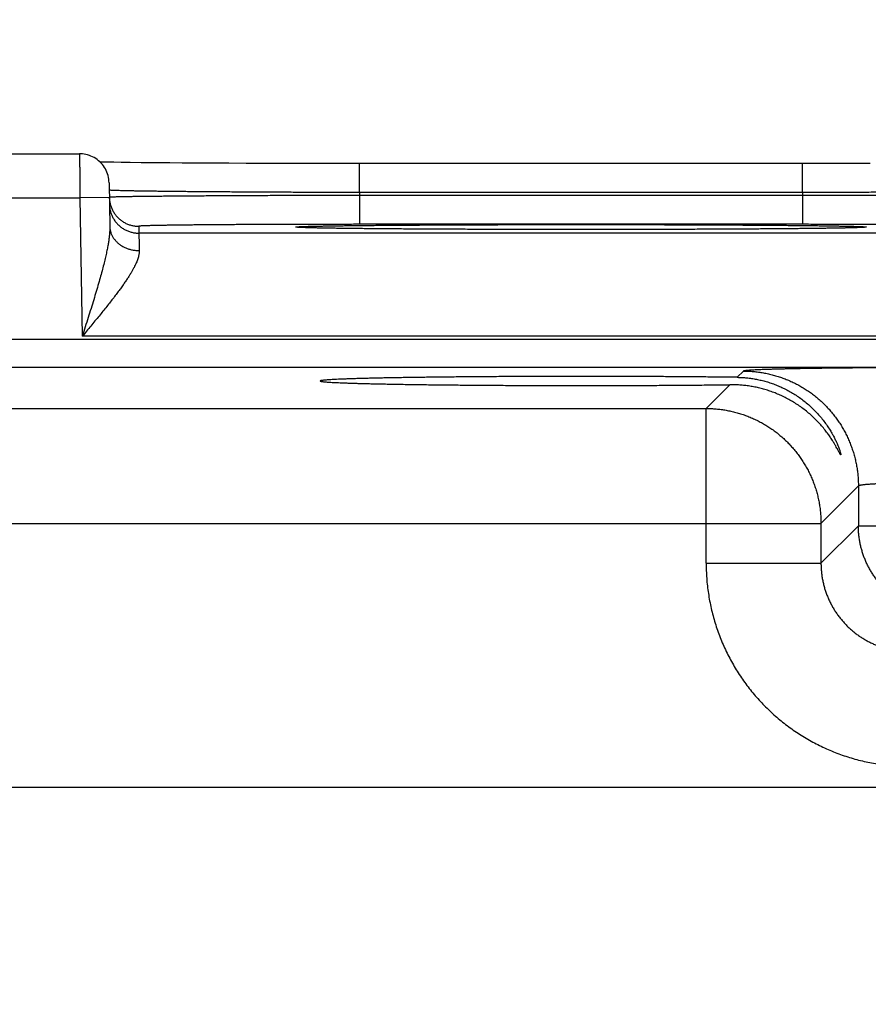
# Model space of a CAD drawing. Header units: inches. Extents: x 0 to 34, y 0 to 22.
# Tile 102 of 111: x 22.565 to 23.141, y 17.581 to 18.249. Entities that reach past the tile are written whole.
import ezdxf

# ---------------------------------------------------------------- set-up
doc = ezdxf.new("R2010")
doc.units = ezdxf.units.IN
doc.header["$LTSCALE"] = 1.87
doc.header["$MEASUREMENT"] = 0
doc.layers.get('0').update_dxf_attribs({"linetype": 'CONTINUOUS'})
doc.layers.add('DIMENSIONS', color=7, linetype='CONTINUOUS')
doc.styles.get("Standard").update_dxf_attribs({"font": 'txt', "width": 0.8})
doc.dimstyles.new('DIMSTYLE_1', dxfattribs={"dimtxt": 0.125, "dimasz": 0.18, "dimexe": 0.18, "dimexo": 0.0625, "dimgap": 0.09, "dimtad": 0, "dimtih": 1, "dimtoh": 1, "dimdec": 3, "dimzin": 4, "dimdsep": 46, "dimtxsty": 'STANDARD', "dimblk": '_FILLED', "dimblk1": '_FILLED', "dimblk2": '_FILLED', "dimcen": 0.09, "dimadec": 0, "dimazin": 0, "dimtp": 0.01, "dimtm": 0.01, "dimtfac": 1, "dimtdec": 3, "dimtofl": 0, "dimtmove": 0, "dimatfit": 3, "dimldrblk": '_FILLED', "dimfxl": 1, "dimtolj": 1, "dimtzin": 4, "dimarcsym": 0})

# ---------------------------------------------------------------- blocks, each defined once
blk = doc.blocks.new('_FILLED')
at = {"color": 0, "linetype": 'BYBLOCK'}
blk.add_solid([(0, 0), (-1, 0.1736), (-1, -0.1736)], dxfattribs=at)
blk = doc.blocks.new('*D6')
at = {"layer": 'DIMENSIONS', "color": 2, "linetype": 'CONTINUOUS'}
for p, q in [((21.10034, 16.91231), (21.10034, 19.78294)), ((23.85034, 16.91231), (23.85034, 19.78294)), ((21.10034, 19.65794), (21.82879, 19.65794)), ((23.85034, 19.65794), (23.27879, 19.65794))]:
    blk.add_line(p, q, dxfattribs=at)
at = {"layer": 'DIMENSIONS', "color": 2, "linetype": 'CONTINUOUS', "xscale": 0.18, "yscale": 0.18, "zscale": 0.18, "rotation": 180}
blk.add_blockref('_FILLED', (21.10034, 19.65794), dxfattribs=at)
at = {"layer": 'DIMENSIONS', "color": 2, "linetype": 'CONTINUOUS', "xscale": 0.18, "yscale": 0.18, "zscale": 0.18}
blk.add_blockref('_FILLED', (23.85034, 19.65794), dxfattribs=at)
at = {"layer": 'DIMENSIONS', "color": 2, "linetype": 'CONTINUOUS', "width": 0.8}
for s, p in [('[', (22.51629, 19.59544)), (']', (23.11629, 19.59544)), ('2.750', (21.89129, 19.59544)), ('69.85', (22.61629, 19.59544))]:
    blk.add_text(s, height=0.125, dxfattribs=at).set_placement(p)

msp = doc.modelspace()

# ---------------------------------------------------------------- linework, layer by layer
at = {"color": 7, "linetype": 'CONTINUOUS'}
for p, q in [((22.35683, 18.15794), (22.60585, 18.15794)), ((22.62157, 18.15227), (22.61977, 18.15231)), ((22.62503, 18.1522), (22.62157, 18.15227)), ((22.62916, 18.15213), (22.62503, 18.1522)), ((22.6341, 18.15206), (22.62916, 18.15213)), ((22.64013, 18.15198), (22.6341, 18.15206)), ((22.64756, 18.15189), (22.64013, 18.15198)), ((22.65657, 18.1518), (22.64756, 18.15189)), ((22.66721, 18.1517), (22.65657, 18.1518)), ((22.67542, 18.15164), (22.66721, 18.1517)), ((22.68488, 18.15158), (22.67542, 18.15164)), ((22.69564, 18.15152), (22.68488, 18.15158)), ((22.70715, 18.15146), (22.69564, 18.15152)), ((22.71904, 18.15141), (22.70715, 18.15146)), ((22.73132, 18.15136), (22.71904, 18.15141)), ((22.74391, 18.15133), (22.73132, 18.15136)), ((22.75674, 18.1513), (22.74391, 18.15133)), ((22.76978, 18.15128), (22.75674, 18.1513)), ((22.78295, 18.15127), (22.76978, 18.15128)), ((22.79594, 18.15127), (22.78295, 18.15127)), ((22.79594, 18.13161), (22.79594, 18.15127)), ((23.10316, 18.15127), (22.79594, 18.15127)), ((23.09674, 18.13161), (23.09674, 18.15127)), ((23.11646, 18.15127), (23.10316, 18.15127)), ((23.1296, 18.15129), (23.11646, 18.15127)), ((23.1426, 18.15131), (23.1296, 18.15129)), ((22.62585, 18.13829), (22.62637, 18.10854)), ((22.79594, 18.13161), (22.79598, 18.12969)), ((23.09674, 18.13161), (22.79594, 18.13161)), ((23.09674, 18.13161), (23.09671, 18.12969)), ((22.35665, 18.12794), (22.60603, 18.12794)), ((22.62603, 18.12829), (22.60603, 18.12794)), ((22.60603, 18.12794), (22.60767, 18.03405)), ((22.79598, 18.12969), (22.79598, 18.11004)), ((23.09671, 18.12969), (22.79598, 18.12969)), ((23.09671, 18.12969), (23.09671, 18.11004)), ((22.64602, 18.10873), (22.6461, 18.10405)), ((22.7549, 18.10797), (22.75487, 18.10797)), ((22.75534, 18.10793), (22.75514, 18.10795)), ((22.75562, 18.10792), (22.75534, 18.10793)), ((22.75596, 18.1079), (22.75562, 18.10792)), ((22.75637, 18.10788), (22.75596, 18.1079)), ((22.75715, 18.10784), (22.75637, 18.10788)), ((22.75811, 18.1078), (22.75715, 18.10784)), ((22.75972, 18.10775), (22.75811, 18.1078)), ((22.7618, 18.10768), (22.75972, 18.10775)), ((22.76445, 18.10761), (22.7618, 18.10768)), ((22.76774, 18.10754), (22.76445, 18.10761)), ((22.77178, 18.10746), (22.76774, 18.10754)), ((22.77681, 18.10738), (22.77178, 18.10746)), ((22.78143, 18.10731), (22.77681, 18.10738)), ((22.78695, 18.10723), (22.78143, 18.10731)), ((22.79353, 18.10715), (22.78695, 18.10723)), ((22.80145, 18.10707), (22.79353, 18.10715)), ((23.09671, 18.11004), (22.79598, 18.11004)), ((22.81123, 18.10698), (22.80145, 18.10707)), ((22.81912, 18.10692), (22.81123, 18.10698)), ((22.8283, 18.10685), (22.81912, 18.10692)), ((22.83891, 18.10678), (22.8283, 18.10685)), ((22.85037, 18.10672), (22.83891, 18.10678)), ((22.86222, 18.10667), (22.85037, 18.10672)), ((22.8745, 18.10662), (22.86222, 18.10667)), ((22.88713, 18.10658), (22.8745, 18.10662)), ((22.90004, 18.10655), (22.88713, 18.10658)), ((22.91317, 18.10653), (22.90004, 18.10655)), ((22.92647, 18.10651), (22.91317, 18.10653)), ((22.93987, 18.1065), (22.92647, 18.10651)), ((22.95289, 18.1065), (22.93987, 18.1065)), ((22.96638, 18.10651), (22.95289, 18.1065)), ((22.97976, 18.10653), (22.96638, 18.10651)), ((22.99298, 18.10655), (22.97976, 18.10653)), ((23.00598, 18.10658), (22.99298, 18.10655)), ((23.01868, 18.10662), (23.00598, 18.10658)), ((23.03104, 18.10667), (23.01868, 18.10662)), ((23.04298, 18.10673), (23.03104, 18.10667)), ((23.05369, 18.10678), (23.04298, 18.10673)), ((23.06297, 18.10684), (23.05369, 18.10678)), ((23.07439, 18.10692), (23.06297, 18.10684)), ((23.08359, 18.107), (23.07439, 18.10692)), ((23.09135, 18.10707), (23.08359, 18.107)), ((23.09809, 18.10714), (23.09135, 18.10707)), ((23.10583, 18.10723), (23.09809, 18.10714)), ((23.11239, 18.10732), (23.10583, 18.10723)), ((23.11785, 18.10741), (23.11239, 18.10732)), ((23.12231, 18.10749), (23.11785, 18.10741)), ((23.1259, 18.10756), (23.12231, 18.10749)), ((23.12743, 18.1076), (23.1259, 18.10756)), ((23.13, 18.10766), (23.12743, 18.1076)), ((23.1324, 18.10773), (23.13, 18.10766)), ((23.13419, 18.10779), (23.1324, 18.10773)), ((23.13533, 18.10783), (23.13419, 18.10779)), ((23.13605, 18.10786), (23.13533, 18.10783)), ((23.13664, 18.10789), (23.13605, 18.10786)), ((23.13697, 18.10791), (23.13664, 18.10789)), ((23.13725, 18.10793), (23.13697, 18.10791)), ((23.13747, 18.10794), (23.13725, 18.10793)), ((23.13764, 18.10795), (23.13747, 18.10794)), ((23.13775, 18.10796), (23.13764, 18.10795)), ((23.24658, 18.10405), (22.6461, 18.10405)), ((24.32503, 18.03188), (20.65466, 18.03188)), ((23.28501, 18.03405), (22.60767, 18.03405)), ((24.32503, 18.01288), (20.65466, 18.01288)), ((23.05658, 18.01043), (23.05234, 18.00619)), ((23.04732, 18.00117), (23.03121, 17.98506)), ((22.43347, 17.98506), (23.03121, 17.98506)), ((23.03121, 17.88005), (23.03121, 17.98506)), ((23.13457, 17.93244), (23.1092, 17.90708)), ((23.13457, 17.93244), (23.13457, 17.90542)), ((22.35549, 17.90708), (23.1092, 17.90708)), ((23.1092, 17.90708), (23.1092, 17.88005)), ((23.13457, 17.90542), (23.1092, 17.88005)), ((23.13457, 17.90542), (23.26012, 17.90542)), ((23.03121, 17.88005), (23.1092, 17.88005)), ((24.17325, 17.72772), (20.78743, 17.72772))]:
    msp.add_line(p, q, dxfattribs=at)
for points in [[(22.62585, 18.13829), (22.62579, 18.13951), (22.62566, 18.14072), (22.62546, 18.14192), (22.62518, 18.1431), (22.62483, 18.14426), (22.62441, 18.14541), (22.62392, 18.14652), (22.62337, 18.1476), (22.62275, 18.14865), (22.62207, 18.14966), (22.62132, 18.15062), (22.62052, 18.15154), (22.61967, 18.1524), (22.61877, 18.15322), (22.61781, 18.15397), (22.61682, 18.15467), (22.61578, 18.15531), (22.61471, 18.15588), (22.6136, 18.15638), (22.61247, 18.15682), (22.61131, 18.15719), (22.61013, 18.15748), (22.60893, 18.15771), (22.60772, 18.15786), (22.60651, 18.15793), (22.60585, 18.15794)], [(22.75514, 18.10795), (22.75499, 18.10796), (22.75494, 18.10796), (22.7549, 18.10797)], [(23.13782, 18.10797), (23.13782, 18.10797), (23.13781, 18.10797), (23.13779, 18.10797), (23.13775, 18.10796)]]:
    msp.add_lwpolyline(points, dxfattribs=at)
for points, knots in [([(22.60585, 18.15794), (22.60585, 18.15794), (22.60585, 18.15784), (22.60585, 18.15779), (22.60586, 18.15754), (22.60586, 18.15727), (22.60586, 18.15688), (22.60586, 18.15641), (22.60587, 18.15586), (22.60587, 18.15523), (22.60587, 18.15451), (22.60588, 18.15372), (22.60588, 18.15285), (22.60589, 18.1519), (22.60589, 18.15089), (22.6059, 18.1498), (22.60591, 18.14865), (22.60592, 18.14744), (22.60592, 18.14617), (22.60593, 18.14485), (22.60594, 18.14348), (22.60595, 18.14206), (22.60595, 18.14059), (22.60596, 18.13909), (22.60597, 18.13756), (22.60598, 18.136), (22.60599, 18.13442), (22.606, 18.13282), (22.60601, 18.1312), (22.60602, 18.12957), (22.60603, 18.12849), (22.60603, 18.12794)], [0, 0, 0, 0, 0.000691, 0.004661, 0.011582, 0.021433, 0.034181, 0.049785, 0.068199, 0.08937, 0.113239, 0.139744, 0.168808, 0.200338, 0.234231, 0.270398, 0.308753, 0.349184, 0.391556, 0.435727, 0.481575, 0.528977, 0.577786, 0.627832, 0.678958, 0.731028, 0.783906, 0.837426, 0.891405, 0.945657, 1, 1, 1, 1]), ([(22.79594, 18.13161), (22.79392, 18.13162), (22.78987, 18.13163), (22.78382, 18.13164), (22.77777, 18.13166), (22.77175, 18.13168), (22.76576, 18.1317), (22.75981, 18.13172), (22.7539, 18.13174), (22.74805, 18.13177), (22.74226, 18.13179), (22.73654, 18.13182), (22.73089, 18.13185), (22.72533, 18.13188), (22.71986, 18.13191), (22.71449, 18.13194), (22.70922, 18.13198), (22.70406, 18.13201), (22.69902, 18.13205), (22.6941, 18.13208), (22.68931, 18.13212), (22.68466, 18.13216), (22.68015, 18.1322), (22.67579, 18.13224), (22.67158, 18.13229), (22.66753, 18.13233), (22.66364, 18.13237), (22.65992, 18.13242), (22.65637, 18.13246), (22.653, 18.13251), (22.64981, 18.13255), (22.64681, 18.1326), (22.644, 18.13265), (22.64138, 18.13269), (22.63896, 18.13274), (22.63674, 18.13279), (22.63472, 18.13284), (22.6329, 18.13289), (22.6313, 18.13293), (22.6299, 18.13298), (22.62872, 18.13303), (22.62774, 18.13308), (22.627, 18.13313), (22.62642, 18.13316), (22.62619, 18.13321), (22.62605, 18.13323)], [0, 0, 0, 0, 0.035719, 0.071398, 0.106986, 0.142438, 0.177708, 0.21275, 0.24752, 0.281976, 0.316073, 0.349763, 0.382999, 0.415742, 0.447957, 0.479602, 0.510632, 0.541005, 0.570687, 0.599644, 0.627837, 0.655229, 0.681783, 0.707467, 0.732251, 0.756105, 0.779002, 0.80091, 0.821799, 0.84164, 0.86041, 0.878088, 0.89465, 0.910071, 0.924333, 0.937419, 0.949313, 0.959999, 0.969461, 0.977687, 0.984668, 0.990395, 0.994861, 0.998063, 1, 1, 1, 1]), ([(23.26663, 18.13323), (23.26649, 18.13321), (23.26626, 18.13316), (23.26568, 18.13313), (23.26494, 18.13308), (23.26397, 18.13303), (23.26278, 18.13298), (23.26139, 18.13293), (23.25978, 18.13289), (23.25797, 18.13284), (23.25595, 18.13279), (23.25373, 18.13274), (23.2513, 18.13269), (23.24869, 18.13265), (23.24587, 18.1326), (23.24287, 18.13255), (23.23969, 18.13251), (23.23632, 18.13246), (23.23277, 18.13242), (23.22905, 18.13237), (23.22516, 18.13233), (23.22111, 18.13229), (23.2169, 18.13224), (23.21254, 18.1322), (23.20803, 18.13216), (23.20338, 18.13212), (23.19859, 18.13208), (23.19367, 18.13205), (23.18863, 18.13201), (23.18347, 18.13198), (23.1782, 18.13194), (23.17283, 18.13191), (23.16735, 18.13188), (23.16179, 18.13185), (23.15615, 18.13182), (23.15043, 18.13179), (23.14463, 18.13177), (23.13878, 18.13174), (23.13288, 18.13172), (23.12692, 18.1317), (23.12093, 18.13168), (23.11491, 18.13166), (23.10887, 18.13164), (23.10281, 18.13163), (23.09876, 18.13162), (23.09674, 18.13161)], [0, 0, 0, 0, 0.001937, 0.005138, 0.009604, 0.01533, 0.02231, 0.030535, 0.039996, 0.05068, 0.062573, 0.075657, 0.089916, 0.105334, 0.121893, 0.139568, 0.158335, 0.178171, 0.199055, 0.220959, 0.243852, 0.267704, 0.292486, 0.318168, 0.344721, 0.372113, 0.400309, 0.429269, 0.458954, 0.48933, 0.520363, 0.552011, 0.584228, 0.616975, 0.650214, 0.683907, 0.718007, 0.752465, 0.787238, 0.822282, 0.857554, 0.893007, 0.928597, 0.964278, 1, 1, 1, 1]), ([(22.62603, 18.12829), (22.62603, 18.12792), (22.62607, 18.12716), (22.6262, 18.126), (22.62639, 18.12482), (22.62666, 18.12365), (22.627, 18.12251), (22.62741, 18.12138), (22.62788, 18.12028), (22.62841, 18.11921), (22.62901, 18.11818), (22.62967, 18.11718), (22.63039, 18.11623), (22.63117, 18.11532), (22.63199, 18.11445), (22.63287, 18.11364), (22.6338, 18.11288), (22.63476, 18.11218), (22.63577, 18.11154), (22.63682, 18.11096), (22.63789, 18.11044), (22.639, 18.10999), (22.64013, 18.1096), (22.64128, 18.10929), (22.64245, 18.10904), (22.64364, 18.10886), (22.64483, 18.10875), (22.64562, 18.10873), (22.64602, 18.10873)], [0, 0, 0, 0, 0.035823, 0.074389, 0.112956, 0.151522, 0.190088, 0.228655, 0.267221, 0.305788, 0.344355, 0.382921, 0.421488, 0.460055, 0.498622, 0.537189, 0.575757, 0.614324, 0.652891, 0.691459, 0.730026, 0.768594, 0.807161, 0.845729, 0.884297, 0.922865, 0.961432, 1, 1, 1, 1]), ([(22.79598, 18.12969), (22.79395, 18.12968), (22.78991, 18.12967), (22.78385, 18.12966), (22.7778, 18.12965), (22.77179, 18.12963), (22.7658, 18.12961), (22.75985, 18.12959), (22.75395, 18.12957), (22.7481, 18.12955), (22.74231, 18.12953), (22.73659, 18.12951), (22.73094, 18.12948), (22.72538, 18.12946), (22.71991, 18.12943), (22.71454, 18.1294), (22.70927, 18.12938), (22.70412, 18.12935), (22.69908, 18.12932), (22.69416, 18.12929), (22.68937, 18.12926), (22.68472, 18.12923), (22.68021, 18.12919), (22.67585, 18.12916), (22.67164, 18.12913), (22.66759, 18.12909), (22.6637, 18.12906), (22.65999, 18.12902), (22.65644, 18.12899), (22.65307, 18.12895), (22.64988, 18.12892), (22.64688, 18.12888), (22.64407, 18.12885), (22.64145, 18.12881), (22.63903, 18.12877), (22.63681, 18.12874), (22.63479, 18.1287), (22.63298, 18.12867), (22.63137, 18.12863), (22.62998, 18.12859), (22.6288, 18.12856), (22.62782, 18.12853), (22.62708, 18.12848), (22.6265, 18.12847), (22.62628, 18.12841), (22.62613, 18.12841)], [0, 0, 0, 0, 0.035745, 0.071435, 0.107027, 0.142477, 0.177744, 0.212786, 0.247555, 0.282008, 0.316102, 0.349794, 0.383039, 0.415791, 0.448004, 0.479641, 0.510669, 0.541047, 0.570735, 0.599692, 0.627883, 0.655274, 0.681832, 0.707524, 0.732317, 0.756177, 0.779075, 0.80098, 0.821867, 0.841711, 0.860484, 0.878159, 0.894716, 0.910135, 0.924399, 0.937486, 0.949378, 0.960059, 0.969515, 0.977736, 0.984711, 0.99043, 0.994887, 0.998078, 1, 1, 1, 1]), ([(23.26655, 18.12841), (23.26641, 18.12841), (23.26618, 18.12847), (23.2656, 18.12848), (23.26486, 18.12853), (23.26389, 18.12856), (23.2627, 18.12859), (23.26131, 18.12863), (23.2597, 18.12867), (23.25789, 18.1287), (23.25587, 18.12874), (23.25365, 18.12877), (23.25123, 18.12881), (23.24861, 18.12885), (23.2458, 18.12888), (23.2428, 18.12892), (23.23962, 18.12895), (23.23625, 18.12899), (23.2327, 18.12902), (23.22898, 18.12906), (23.2251, 18.12909), (23.22105, 18.12913), (23.21684, 18.12916), (23.21248, 18.12919), (23.20797, 18.12923), (23.20332, 18.12926), (23.19853, 18.12929), (23.19361, 18.12932), (23.18857, 18.12935), (23.18341, 18.12938), (23.17815, 18.1294), (23.17277, 18.12943), (23.1673, 18.12946), (23.16174, 18.12948), (23.1561, 18.12951), (23.15038, 18.12953), (23.14459, 18.12955), (23.13874, 18.12957), (23.13284, 18.12959), (23.12689, 18.12961), (23.1209, 18.12963), (23.11488, 18.12965), (23.10883, 18.12966), (23.10278, 18.12967), (23.09873, 18.12968), (23.09671, 18.12969)], [0, 0, 0, 0, 0.001922, 0.005113, 0.00957, 0.015288, 0.022262, 0.030482, 0.039937, 0.050616, 0.062506, 0.075592, 0.089853, 0.10527, 0.121823, 0.139496, 0.158265, 0.178105, 0.198989, 0.22089, 0.243783, 0.267638, 0.292428, 0.318119, 0.34468, 0.372074, 0.400267, 0.429226, 0.458916, 0.489297, 0.520327, 0.551967, 0.584183, 0.616938, 0.650186, 0.683881, 0.717977, 0.752433, 0.787205, 0.822249, 0.857519, 0.892972, 0.928565, 0.964256, 1, 1, 1, 1]), ([(22.62611, 18.1237), (22.62611, 18.1233), (22.62615, 18.12251), (22.62628, 18.12132), (22.62648, 18.12014), (22.62675, 18.11897), (22.62708, 18.11783), (22.62749, 18.1167), (22.62796, 18.1156), (22.6285, 18.11454), (22.6291, 18.1135), (22.62976, 18.1125), (22.63047, 18.11155), (22.63125, 18.11064), (22.63208, 18.10978), (22.63295, 18.10896), (22.63388, 18.10821), (22.63485, 18.1075), (22.63585, 18.10686), (22.6369, 18.10628), (22.63798, 18.10576), (22.63908, 18.10531), (22.64021, 18.10492), (22.64137, 18.10461), (22.64254, 18.10436), (22.64372, 18.10418), (22.64491, 18.10407), (22.6457, 18.10405), (22.6461, 18.10405)], [0, 0, 0, 0, 0.038462, 0.076923, 0.115385, 0.153847, 0.192308, 0.23077, 0.269232, 0.307693, 0.346155, 0.384616, 0.423078, 0.461539, 0.500001, 0.538462, 0.576924, 0.615385, 0.653847, 0.692308, 0.73077, 0.769231, 0.807693, 0.846154, 0.884616, 0.923077, 0.961539, 1, 1, 1, 1]), ([(22.62637, 18.10854), (22.62638, 18.10795), (22.62637, 18.10671), (22.62628, 18.10475), (22.62609, 18.10257), (22.6258, 18.10016), (22.6254, 18.09748), (22.62487, 18.09451), (22.62422, 18.09124), (22.62342, 18.08765), (22.62247, 18.08371), (22.62137, 18.07941), (22.62011, 18.07476), (22.61869, 18.06975), (22.61713, 18.06441), (22.61542, 18.05875), (22.6136, 18.05283), (22.61167, 18.04669), (22.60969, 18.04041), (22.60834, 18.03618), (22.60767, 18.03405)], [0, 0, 0, 0, 0.022884, 0.048266, 0.076504, 0.107952, 0.142988, 0.181957, 0.225166, 0.272912, 0.32545, 0.382981, 0.445586, 0.513225, 0.585692, 0.6626, 0.74338, 0.827177, 0.913025, 1, 1, 1, 1]), ([(22.62637, 18.10854), (22.62638, 18.1082), (22.62641, 18.10754), (22.62654, 18.10655), (22.62673, 18.10557), (22.627, 18.1046), (22.62733, 18.10364), (22.62774, 18.10271), (22.62821, 18.10179), (22.62875, 18.10091), (22.62934, 18.10005), (22.63, 18.09922), (22.63072, 18.09843), (22.6315, 18.09767), (22.63233, 18.09695), (22.6332, 18.09628), (22.63413, 18.09566), (22.6351, 18.09508), (22.63611, 18.09454), (22.63715, 18.09407), (22.63823, 18.09364), (22.63934, 18.09327), (22.64047, 18.09295), (22.64162, 18.09269), (22.6428, 18.09249), (22.64398, 18.09235), (22.64517, 18.09227), (22.64597, 18.09225), (22.64637, 18.09226)], [0, 0, 0, 0, 0.034885, 0.069825, 0.104875, 0.140088, 0.175513, 0.211196, 0.247177, 0.283491, 0.32017, 0.357237, 0.39471, 0.4326, 0.470912, 0.509646, 0.548795, 0.588346, 0.628282, 0.66858, 0.709212, 0.750149, 0.791354, 0.83279, 0.874416, 0.916189, 0.958066, 1, 1, 1, 1]), ([(22.79598, 18.11004), (22.79415, 18.11004), (22.79049, 18.11004), (22.78502, 18.11003), (22.77957, 18.11003), (22.77413, 18.11002), (22.76873, 18.11002), (22.76337, 18.11001), (22.75805, 18.11), (22.75278, 18.10998), (22.74757, 18.10997), (22.74242, 18.10995), (22.73734, 18.10993), (22.73234, 18.10991), (22.72742, 18.10989), (22.7226, 18.10987), (22.71788, 18.10985), (22.71326, 18.10982), (22.70875, 18.10979), (22.70436, 18.10977), (22.70009, 18.10974), (22.69595, 18.1097), (22.69194, 18.10967), (22.68807, 18.10964), (22.68434, 18.1096), (22.68076, 18.10957), (22.67734, 18.10953), (22.67407, 18.10949), (22.67097, 18.10945), (22.66803, 18.10941), (22.66526, 18.10937), (22.66267, 18.10933), (22.66026, 18.10929), (22.65803, 18.10924), (22.65598, 18.1092), (22.65411, 18.10915), (22.65244, 18.10911), (22.65096, 18.10906), (22.64967, 18.10902), (22.64858, 18.10897), (22.64768, 18.10893), (22.647, 18.10888), (22.64646, 18.10884), (22.64622, 18.10878), (22.64602, 18.10877), (22.64602, 18.10873)], [0, 0, 0, 0, 0.036563, 0.073065, 0.109457, 0.14569, 0.181718, 0.217497, 0.252983, 0.288135, 0.322908, 0.357259, 0.391136, 0.424487, 0.457263, 0.489424, 0.520931, 0.551745, 0.581824, 0.611127, 0.639615, 0.667249, 0.693993, 0.719813, 0.744675, 0.768543, 0.791383, 0.813168, 0.833871, 0.853463, 0.871916, 0.889203, 0.905305, 0.920206, 0.933882, 0.946312, 0.957475, 0.967357, 0.97595, 0.983243, 0.989228, 0.993893, 0.997237, 0.99926, 1, 1, 1, 1]), ([(22.75486, 18.10794), (22.75475, 18.10794), (22.75436, 18.10796), (22.75379, 18.108), (22.75316, 18.10807), (22.75287, 18.10809), (22.75257, 18.10819), (22.75287, 18.10829), (22.75316, 18.10831), (22.75379, 18.10838), (22.75459, 18.10843), (22.75566, 18.10849), (22.75695, 18.10855), (22.75847, 18.1086), (22.76022, 18.10866), (22.76219, 18.10872), (22.76439, 18.10877), (22.76681, 18.10883), (22.76946, 18.10888), (22.77231, 18.10893), (22.77538, 18.10899), (22.77866, 18.10904), (22.78214, 18.10909), (22.78582, 18.10914), (22.78969, 18.10919), (22.79376, 18.10923), (22.79801, 18.10928), (22.80245, 18.10932), (22.80706, 18.10937), (22.81184, 18.10941), (22.81678, 18.10945), (22.82188, 18.10949), (22.82713, 18.10952), (22.83253, 18.10956), (22.83806, 18.10959), (22.84373, 18.10962), (22.84952, 18.10966), (22.85543, 18.10968), (22.86146, 18.10971), (22.86758, 18.10974), (22.87381, 18.10976), (22.88012, 18.10978), (22.88651, 18.1098), (22.89297, 18.10982), (22.89949, 18.10983), (22.90607, 18.10984), (22.91271, 18.10986), (22.91938, 18.10986), (22.92609, 18.10987), (22.93283, 18.10988), (22.93958, 18.10988), (22.94409, 18.10988), (22.94634, 18.10988)], [0, 0, 0, 0, 0.001767, 0.005982, 0.009003, 0.010831, 0.011503, 0.012176, 0.014005, 0.017025, 0.021241, 0.026648, 0.033237, 0.041002, 0.049934, 0.060024, 0.071259, 0.083626, 0.097108, 0.111688, 0.127351, 0.144077, 0.161847, 0.180637, 0.200424, 0.221184, 0.242894, 0.265526, 0.289055, 0.31345, 0.33868, 0.364714, 0.391522, 0.419071, 0.447328, 0.476255, 0.505819, 0.535986, 0.566724, 0.597995, 0.629759, 0.661974, 0.694595, 0.727577, 0.760876, 0.794463, 0.828309, 0.862381, 0.896636, 0.931023, 0.965494, 1, 1, 1, 1]), ([(22.94634, 18.1065), (22.94408, 18.1065), (22.93957, 18.1065), (22.93282, 18.1065), (22.92608, 18.10651), (22.91937, 18.10652), (22.9127, 18.10653), (22.90606, 18.10654), (22.89948, 18.10655), (22.89296, 18.10657), (22.8865, 18.10658), (22.88011, 18.1066), (22.8738, 18.10662), (22.86757, 18.10665), (22.86145, 18.10667), (22.85543, 18.1067), (22.84952, 18.10673), (22.84372, 18.10676), (22.83806, 18.10679), (22.83252, 18.10682), (22.82712, 18.10686), (22.82187, 18.10689), (22.81677, 18.10693), (22.81183, 18.10697), (22.80705, 18.10702), (22.80244, 18.10706), (22.79801, 18.1071), (22.79376, 18.10715), (22.78969, 18.1072), (22.78581, 18.10724), (22.78213, 18.10729), (22.77865, 18.10734), (22.77538, 18.1074), (22.77231, 18.10745), (22.76945, 18.1075), (22.76681, 18.10755), (22.76439, 18.10761), (22.76219, 18.10767), (22.76021, 18.10772), (22.75847, 18.10778), (22.75694, 18.10783), (22.75577, 18.10789), (22.7551, 18.10792), (22.75486, 18.10794)], [0, 0, 0, 0, 0.035354, 0.070654, 0.105856, 0.140915, 0.175786, 0.210428, 0.244806, 0.27889, 0.312646, 0.34603, 0.379, 0.411511, 0.44352, 0.474982, 0.505861, 0.536121, 0.565728, 0.594648, 0.622844, 0.650283, 0.676929, 0.702752, 0.727719, 0.7518, 0.774965, 0.797185, 0.818433, 0.838683, 0.857913, 0.876098, 0.893218, 0.909248, 0.924169, 0.937966, 0.950621, 0.96212, 0.972447, 0.981588, 0.989534, 0.996276, 1, 1, 1, 1]), ([(22.94634, 18.10988), (22.9486, 18.10988), (22.95311, 18.10988), (22.95986, 18.10988), (22.9666, 18.10987), (22.97331, 18.10986), (22.97999, 18.10986), (22.98662, 18.10984), (22.9932, 18.10983), (22.99972, 18.10982), (23.00618, 18.1098), (23.01257, 18.10978), (23.01889, 18.10976), (23.02511, 18.10974), (23.03123, 18.10971), (23.03726, 18.10968), (23.04317, 18.10966), (23.04896, 18.10962), (23.05463, 18.10959), (23.06016, 18.10956), (23.06556, 18.10952), (23.07081, 18.10949), (23.07591, 18.10945), (23.08085, 18.10941), (23.08563, 18.10937), (23.09024, 18.10932), (23.09467, 18.10928), (23.09893, 18.10923), (23.10299, 18.10919), (23.10687, 18.10914), (23.11055, 18.10909), (23.11403, 18.10904), (23.11731, 18.10899), (23.12037, 18.10893), (23.12323, 18.10888), (23.12587, 18.10883), (23.12829, 18.10877), (23.13049, 18.10872), (23.13247, 18.10866), (23.13422, 18.1086), (23.13574, 18.10855), (23.13702, 18.10849), (23.13809, 18.10843), (23.1389, 18.10838), (23.13952, 18.10831), (23.13981, 18.10829), (23.14011, 18.10819), (23.13981, 18.10809), (23.13952, 18.10807), (23.1389, 18.108), (23.13832, 18.10796), (23.13794, 18.10794), (23.13782, 18.10794)], [0, 0, 0, 0, 0.034542, 0.069031, 0.103424, 0.137677, 0.171746, 0.205592, 0.239181, 0.272481, 0.305461, 0.338078, 0.37029, 0.402054, 0.433327, 0.464067, 0.494236, 0.523801, 0.552727, 0.580982, 0.608531, 0.635339, 0.661373, 0.686602, 0.710995, 0.734523, 0.757155, 0.778865, 0.799624, 0.819409, 0.838197, 0.855965, 0.872691, 0.888353, 0.902931, 0.91641, 0.928775, 0.940009, 0.950099, 0.95903, 0.966793, 0.97338, 0.978785, 0.983001, 0.986022, 0.98785, 0.988522, 0.989195, 0.991024, 0.994044, 0.998261, 1, 1, 1, 1]), ([(23.13782, 18.10794), (23.13758, 18.10792), (23.13691, 18.10789), (23.13574, 18.10783), (23.13422, 18.10778), (23.13247, 18.10772), (23.13049, 18.10767), (23.12829, 18.10761), (23.12587, 18.10755), (23.12323, 18.1075), (23.12037, 18.10745), (23.1173, 18.1074), (23.11403, 18.10734), (23.11055, 18.10729), (23.10686, 18.10724), (23.10299, 18.1072), (23.09892, 18.10715), (23.09467, 18.1071), (23.09023, 18.10706), (23.08562, 18.10702), (23.08085, 18.10697), (23.0759, 18.10693), (23.0708, 18.10689), (23.06555, 18.10686), (23.06015, 18.10682), (23.05462, 18.10679), (23.04895, 18.10676), (23.04316, 18.10673), (23.03725, 18.1067), (23.03123, 18.10667), (23.0251, 18.10665), (23.01888, 18.10662), (23.01257, 18.1066), (23.00618, 18.10658), (22.99971, 18.10657), (22.99319, 18.10655), (22.98661, 18.10654), (22.97998, 18.10653), (22.9733, 18.10652), (22.96659, 18.10651), (22.95985, 18.1065), (22.9531, 18.1065), (22.9486, 18.1065), (22.94634, 18.1065)], [0, 0, 0, 0, 0.003753, 0.010498, 0.018445, 0.027587, 0.037914, 0.049414, 0.062072, 0.075871, 0.090794, 0.106825, 0.123945, 0.142132, 0.161365, 0.181618, 0.202866, 0.225086, 0.248251, 0.272333, 0.297302, 0.323125, 0.349771, 0.37721, 0.405407, 0.434329, 0.463937, 0.494196, 0.525072, 0.556533, 0.58854, 0.621052, 0.654024, 0.687412, 0.721169, 0.755252, 0.789629, 0.824271, 0.859145, 0.894205, 0.929401, 0.964683, 1, 1, 1, 1]), ([(23.24666, 18.10873), (23.24666, 18.10877), (23.24646, 18.10878), (23.24622, 18.10884), (23.24569, 18.10888), (23.245, 18.10893), (23.2441, 18.10897), (23.24301, 18.10902), (23.24172, 18.10906), (23.24024, 18.10911), (23.23857, 18.10915), (23.23671, 18.1092), (23.23466, 18.10924), (23.23242, 18.10929), (23.23001, 18.10933), (23.22742, 18.10937), (23.22465, 18.10941), (23.22171, 18.10945), (23.21861, 18.10949), (23.21535, 18.10953), (23.21192, 18.10957), (23.20834, 18.1096), (23.20462, 18.10964), (23.20075, 18.10967), (23.19674, 18.1097), (23.19259, 18.10974), (23.18832, 18.10977), (23.18393, 18.10979), (23.17942, 18.10982), (23.1748, 18.10985), (23.17008, 18.10987), (23.16526, 18.10989), (23.16034, 18.10991), (23.15534, 18.10993), (23.15026, 18.10995), (23.14512, 18.10997), (23.1399, 18.10998), (23.13463, 18.11), (23.12931, 18.11001), (23.12395, 18.11002), (23.11855, 18.11002), (23.11311, 18.11003), (23.10766, 18.11003), (23.10219, 18.11004), (23.09853, 18.11004), (23.09671, 18.11004)], [0, 0, 0, 0, 0.00074, 0.002764, 0.006108, 0.010774, 0.016758, 0.024052, 0.032645, 0.042528, 0.053691, 0.06612, 0.079797, 0.094698, 0.110802, 0.128089, 0.146542, 0.166133, 0.186836, 0.208621, 0.231461, 0.255329, 0.28019, 0.30601, 0.332755, 0.360389, 0.388877, 0.418181, 0.448261, 0.479076, 0.510585, 0.542746, 0.575521, 0.608871, 0.642749, 0.6771, 0.711874, 0.747026, 0.782512, 0.818291, 0.854319, 0.890554, 0.926946, 0.963445, 1, 1, 1, 1]), ([(22.6461, 18.10405), (22.6461, 18.10402), (22.64611, 18.10391), (22.64611, 18.10367), (22.64612, 18.1033), (22.64613, 18.10278), (22.64615, 18.10213), (22.64616, 18.10135), (22.64618, 18.10043), (22.64621, 18.09938), (22.64623, 18.09819), (22.64626, 18.09689), (22.6463, 18.09545), (22.64633, 18.09389), (22.64635, 18.09282), (22.64637, 18.09226)], [0, 0, 0, 0, 0.008221, 0.028243, 0.060025, 0.103511, 0.158627, 0.22527, 0.303301, 0.392555, 0.49284, 0.603947, 0.725669, 0.857773, 1, 1, 1, 1]), ([(22.64637, 18.09226), (22.64637, 18.09193), (22.64636, 18.09126), (22.64625, 18.09022), (22.64606, 18.08911), (22.64577, 18.08793), (22.64539, 18.08666), (22.64491, 18.08531), (22.64432, 18.08387), (22.64361, 18.08232), (22.64278, 18.08067), (22.64183, 18.07891), (22.64074, 18.07702), (22.63951, 18.07502), (22.63813, 18.07288), (22.6366, 18.07062), (22.63493, 18.06821), (22.63309, 18.06567), (22.6311, 18.063), (22.62896, 18.06019), (22.62668, 18.05725), (22.62425, 18.05419), (22.6217, 18.05102), (22.61903, 18.04775), (22.61628, 18.0444), (22.61345, 18.04099), (22.61057, 18.03753), (22.60864, 18.03521), (22.60767, 18.03405)], [0, 0, 0, 0, 0.013767, 0.02849, 0.044343, 0.061496, 0.080115, 0.100365, 0.122402, 0.146375, 0.172446, 0.200769, 0.231483, 0.26472, 0.300604, 0.339231, 0.380672, 0.424982, 0.472158, 0.522156, 0.574897, 0.630217, 0.687914, 0.747698, 0.80919, 0.871994, 0.935726, 1, 1, 1, 1]), ([(23.19456, 18.0128), (23.19282, 18.0128), (23.18935, 18.0128), (23.18415, 18.01279), (23.17895, 18.01278), (23.17378, 18.01277), (23.16863, 18.01276), (23.16352, 18.01274), (23.15845, 18.01272), (23.15343, 18.01269), (23.14847, 18.01266), (23.14358, 18.01263), (23.13876, 18.01259), (23.13402, 18.01256), (23.12936, 18.01251), (23.12481, 18.01247), (23.12035, 18.01242), (23.116, 18.01237), (23.11176, 18.01232), (23.10764, 18.01226), (23.10364, 18.0122), (23.09978, 18.01214), (23.09605, 18.01208), (23.09246, 18.01201), (23.08902, 18.01194), (23.08573, 18.01187), (23.0826, 18.0118), (23.07962, 18.01173), (23.07682, 18.01165), (23.07418, 18.01157), (23.07171, 18.01149), (23.06943, 18.01141), (23.06732, 18.01132), (23.06539, 18.01124), (23.06365, 18.01115), (23.06209, 18.01107), (23.06073, 18.01098), (23.05956, 18.01089), (23.05858, 18.01081), (23.0578, 18.01072), (23.05721, 18.01063), (23.05683, 18.01055), (23.05663, 18.01048), (23.05658, 18.01043)], [0, 0, 0, 0, 0.037696, 0.075415, 0.113078, 0.150605, 0.187924, 0.224964, 0.261683, 0.298042, 0.33399, 0.369462, 0.404398, 0.438746, 0.47246, 0.505492, 0.537801, 0.569342, 0.600069, 0.629934, 0.658891, 0.686902, 0.713931, 0.739939, 0.764885, 0.788728, 0.811435, 0.83298, 0.853332, 0.872461, 0.890334, 0.906927, 0.922222, 0.936202, 0.94884, 0.960113, 0.970005, 0.978507, 0.985613, 0.991312, 0.995598, 0.998476, 1, 1, 1, 1]), ([(22.94634, 18.0068), (22.94423, 18.0068), (22.94002, 18.0068), (22.93371, 18.0068), (22.92742, 18.00679), (22.92114, 18.00677), (22.91491, 18.00676), (22.90871, 18.00673), (22.90256, 18.00671), (22.89646, 18.00668), (22.89043, 18.00665), (22.88447, 18.00661), (22.87859, 18.00657), (22.87279, 18.00653), (22.86709, 18.00648), (22.86149, 18.00643), (22.856, 18.00637), (22.85062, 18.00632), (22.84536, 18.00625), (22.84024, 18.00619), (22.83524, 18.00612), (22.83039, 18.00605), (22.82569, 18.00598), (22.82114, 18.0059), (22.81675, 18.00582), (22.81253, 18.00574), (22.80848, 18.00566), (22.8046, 18.00557), (22.8009, 18.00548), (22.79739, 18.00539), (22.79407, 18.00529), (22.79094, 18.0052), (22.78801, 18.0051), (22.78528, 18.005), (22.78276, 18.0049), (22.78044, 18.0048), (22.77834, 18.0047), (22.77645, 18.00459), (22.77478, 18.00449), (22.77332, 18.00438), (22.77209, 18.00427), (22.77107, 18.00416), (22.77029, 18.00407), (22.76971, 18.00394), (22.76939, 18.00388), (22.7692, 18.00375), (22.7692, 18.00371)], [0, 0, 0, 0, 0.035661, 0.071285, 0.106806, 0.1422, 0.177414, 0.212392, 0.24711, 0.281511, 0.315546, 0.349191, 0.382383, 0.415088, 0.447273, 0.478877, 0.509878, 0.540232, 0.569889, 0.598829, 0.627005, 0.654376, 0.680923, 0.706596, 0.73137, 0.755218, 0.778096, 0.799989, 0.820864, 0.840687, 0.859447, 0.87711, 0.893653, 0.909064, 0.923314, 0.936389, 0.948275, 0.958951, 0.968409, 0.976638, 0.983624, 0.989365, 0.993854, 0.997094, 0.999102, 1, 1, 1, 1]), ([(23.05234, 18.00619), (23.05063, 18.00621), (23.04717, 18.00626), (23.04192, 18.00632), (23.03655, 18.00637), (23.03106, 18.00643), (23.02547, 18.00648), (23.01977, 18.00653), (23.01399, 18.00657), (23.00811, 18.00661), (23.00216, 18.00665), (22.99614, 18.00668), (22.99005, 18.00671), (22.98391, 18.00674), (22.97772, 18.00676), (22.9715, 18.00677), (22.96523, 18.00679), (22.95895, 18.0068), (22.95265, 18.0068), (22.94844, 18.0068), (22.94634, 18.0068)], [0, 0, 0, 0, 0.048347, 0.097906, 0.148601, 0.200387, 0.253177, 0.306925, 0.361543, 0.41698, 0.473151, 0.529992, 0.587433, 0.645389, 0.703806, 0.762587, 0.821681, 0.88099, 0.94046, 1, 1, 1, 1]), ([(23.05234, 18.00619), (23.05341, 18.00618), (23.05557, 18.0061), (23.05882, 18.00585), (23.06209, 18.00545), (23.06538, 18.0049), (23.06868, 18.00419), (23.07199, 18.00332), (23.0753, 18.00229), (23.0786, 18.00109), (23.08188, 17.99972), (23.08515, 17.99816), (23.08837, 17.99643), (23.09156, 17.99452), (23.09468, 17.99242), (23.09773, 17.99014), (23.10069, 17.98768), (23.10355, 17.98506), (23.10627, 17.98228), (23.10885, 17.97937), (23.11123, 17.97638), (23.1134, 17.97337), (23.11532, 17.97041), (23.11696, 17.96761), (23.11832, 17.96505), (23.11941, 17.96278), (23.12028, 17.96082), (23.12096, 17.95916), (23.12148, 17.95778), (23.12187, 17.95666), (23.12216, 17.95575), (23.12237, 17.95503), (23.12251, 17.9545), (23.12259, 17.95409), (23.12261, 17.95391), (23.12261, 17.95382)], [0, 0, 0, 0, 0.034399, 0.069165, 0.104307, 0.139829, 0.175801, 0.212251, 0.249176, 0.286609, 0.324586, 0.363092, 0.402148, 0.441756, 0.48188, 0.52251, 0.563569, 0.604966, 0.646538, 0.688039, 0.72905, 0.768917, 0.806873, 0.841825, 0.872796, 0.899551, 0.922297, 0.94129, 0.956888, 0.969496, 0.979525, 0.987341, 0.993244, 0.997437, 1, 1, 1, 1]), ([(23.05658, 18.01043), (23.05771, 18.01043), (23.05998, 18.01038), (23.06338, 18.01016), (23.06676, 18.00979), (23.07012, 18.00927), (23.07346, 18.0086), (23.07677, 18.00779), (23.08003, 18.00684), (23.08326, 18.00575), (23.08643, 18.00451), (23.08954, 18.00314), (23.09259, 18.00164), (23.09558, 18), (23.09849, 17.99823), (23.10132, 17.99634), (23.10406, 17.99433), (23.10672, 17.9922), (23.10928, 17.98995), (23.11173, 17.9876), (23.11409, 17.98514), (23.11633, 17.98258), (23.11846, 17.97993), (23.12047, 17.97718), (23.12237, 17.97435), (23.12413, 17.97144), (23.12577, 17.96846), (23.12727, 17.96541), (23.12865, 17.96229), (23.12988, 17.95912), (23.13097, 17.9559), (23.13193, 17.95263), (23.13274, 17.94933), (23.1334, 17.94599), (23.13392, 17.94263), (23.13429, 17.93924), (23.13452, 17.93585), (23.13457, 17.93358), (23.13457, 17.93244)], [0, 0, 0, 0, 0.027775, 0.055551, 0.083327, 0.111104, 0.138881, 0.166658, 0.194436, 0.222213, 0.249992, 0.27777, 0.305549, 0.333327, 0.361106, 0.388885, 0.416665, 0.444444, 0.472223, 0.500003, 0.527782, 0.555561, 0.58334, 0.61112, 0.638898, 0.666677, 0.694456, 0.722234, 0.750012, 0.77779, 0.805567, 0.833344, 0.861121, 0.888898, 0.916674, 0.94445, 0.972225, 1, 1, 1, 1]), ([(22.7692, 18.00371), (22.7692, 18.00367), (22.76939, 18.00354), (22.76971, 18.00348), (22.77029, 18.00336), (22.77107, 18.00326), (22.77209, 18.00315), (22.77332, 18.00305), (22.77478, 18.00294), (22.77645, 18.00284), (22.77834, 18.00273), (22.78044, 18.00263), (22.78276, 18.00252), (22.78528, 18.00242), (22.78801, 18.00232), (22.79094, 18.00223), (22.79407, 18.00213), (22.79739, 18.00204), (22.8009, 18.00195), (22.8046, 18.00186), (22.80848, 18.00177), (22.81253, 18.00169), (22.81675, 18.0016), (22.82114, 18.00152), (22.82569, 18.00145), (22.83039, 18.00137), (22.83524, 18.0013), (22.84024, 18.00124), (22.84536, 18.00117), (22.85062, 18.00111), (22.856, 18.00105), (22.86149, 18.001), (22.86709, 18.00095), (22.87279, 18.0009), (22.87859, 18.00086), (22.88447, 18.00081), (22.89043, 18.00078), (22.89646, 18.00075), (22.90256, 18.00072), (22.90871, 18.00069), (22.91491, 18.00067), (22.92114, 18.00065), (22.92742, 18.00064), (22.93371, 18.00063), (22.94002, 18.00062), (22.94423, 18.00062), (22.94634, 18.00062)], [0, 0, 0, 0, 0.000884, 0.002892, 0.006132, 0.010621, 0.016362, 0.023348, 0.031577, 0.041036, 0.051712, 0.063598, 0.076673, 0.090923, 0.106334, 0.122878, 0.140541, 0.159301, 0.179124, 0.2, 0.221893, 0.244771, 0.26862, 0.293394, 0.319068, 0.345615, 0.372986, 0.401162, 0.430103, 0.45976, 0.490115, 0.521116, 0.552721, 0.584906, 0.617612, 0.650804, 0.68445, 0.718485, 0.752887, 0.787605, 0.822583, 0.857798, 0.893192, 0.928714, 0.964338, 1, 1, 1, 1]), ([(22.94634, 18.00062), (22.94845, 18.00062), (22.95266, 18.00062), (22.95897, 18.00063), (22.96526, 18.00064), (22.97153, 18.00065), (22.97776, 18.00067), (22.98396, 18.00069), (22.99011, 18.00072), (22.9962, 18.00075), (23.00223, 18.00078), (23.00818, 18.00081), (23.01406, 18.00085), (23.01986, 18.0009), (23.02556, 18.00095), (23.03115, 18.001), (23.03665, 18.00105), (23.04202, 18.00111), (23.04557, 18.00115), (23.04732, 18.00117)], [0, 0, 0, 0, 0.062575, 0.125073, 0.187407, 0.24951, 0.311286, 0.372676, 0.433582, 0.493947, 0.553672, 0.612705, 0.670947, 0.728346, 0.784809, 0.840282, 0.89468, 0.947944, 1, 1, 1, 1]), ([(23.12261, 17.95382), (23.12261, 17.95381), (23.12261, 17.95376), (23.12261, 17.95367), (23.12245, 17.95373), (23.12235, 17.95391), (23.12214, 17.95419), (23.1219, 17.95464), (23.12156, 17.95524), (23.12115, 17.95603), (23.12062, 17.95702), (23.11995, 17.95825), (23.11913, 17.95973), (23.1181, 17.96149), (23.11684, 17.96354), (23.1153, 17.96588), (23.11348, 17.96845), (23.11138, 17.97117), (23.10902, 17.97395), (23.10645, 17.97672), (23.1037, 17.97942), (23.10079, 17.982), (23.09777, 17.98444), (23.09464, 17.98672), (23.09142, 17.98884), (23.08814, 17.99078), (23.08481, 17.99256), (23.08143, 17.99416), (23.07802, 17.99558), (23.07459, 17.99684), (23.07116, 17.99793), (23.06771, 17.99885), (23.06428, 17.99962), (23.06085, 18.00023), (23.05743, 18.00069), (23.05404, 18.001), (23.05067, 18.00117), (23.04843, 18.00119), (23.04732, 18.00117)], [0, 0, 0, 0, 0.000065, 0.0013, 0.002182, 0.004316, 0.00797, 0.013309, 0.020537, 0.029915, 0.041759, 0.056418, 0.074294, 0.095798, 0.121344, 0.151209, 0.184941, 0.221712, 0.260682, 0.301083, 0.342161, 0.383507, 0.424858, 0.466046, 0.506955, 0.547493, 0.587631, 0.62732, 0.666552, 0.705333, 0.743638, 0.781489, 0.818914, 0.855898, 0.892461, 0.928668, 0.964513, 1, 1, 1, 1]), ([(23.03121, 17.98506), (23.03234, 17.98506), (23.03461, 17.98501), (23.03801, 17.98479), (23.04139, 17.98442), (23.04475, 17.9839), (23.04809, 17.98323), (23.0514, 17.98242), (23.05467, 17.98147), (23.05789, 17.98038), (23.06106, 17.97914), (23.06418, 17.97777), (23.06723, 17.97626), (23.07021, 17.97463), (23.07312, 17.97286), (23.07595, 17.97097), (23.0787, 17.96896), (23.08135, 17.96682), (23.08391, 17.96458), (23.08637, 17.96223), (23.08872, 17.95977), (23.09097, 17.95721), (23.0931, 17.95455), (23.09511, 17.95181), (23.097, 17.94898), (23.09877, 17.94607), (23.1004, 17.94308), (23.10191, 17.94003), (23.10328, 17.93692), (23.10451, 17.93374), (23.10561, 17.93052), (23.10656, 17.92725), (23.10737, 17.92395), (23.10803, 17.92061), (23.10855, 17.91725), (23.10892, 17.91387), (23.10915, 17.91047), (23.1092, 17.90821), (23.1092, 17.90708)], [0, 0, 0, 0, 0.027778, 0.055556, 0.083335, 0.111114, 0.138893, 0.166673, 0.194453, 0.222233, 0.250014, 0.277795, 0.305576, 0.333357, 0.361139, 0.38892, 0.416702, 0.444484, 0.472265, 0.500047, 0.527829, 0.555611, 0.583392, 0.611174, 0.638955, 0.666735, 0.694518, 0.722299, 0.750078, 0.777857, 0.805635, 0.833415, 0.861198, 0.888978, 0.916748, 0.944506, 0.972255, 1, 1, 1, 1]), ([(23.19456, 17.93481), (23.19365, 17.93481), (23.19182, 17.93481), (23.18909, 17.9348), (23.18638, 17.93479), (23.18367, 17.93477), (23.181, 17.93475), (23.17834, 17.93472), (23.17573, 17.93469), (23.17315, 17.93465), (23.17061, 17.93461), (23.16813, 17.93457), (23.1657, 17.93452), (23.16333, 17.93446), (23.16103, 17.9344), (23.15879, 17.93434), (23.15663, 17.93427), (23.15455, 17.9342), (23.15255, 17.93412), (23.15064, 17.93405), (23.14882, 17.93396), (23.1471, 17.93388), (23.14548, 17.93379), (23.14395, 17.9337), (23.14254, 17.9336), (23.14123, 17.93351), (23.14003, 17.93341), (23.13895, 17.93331), (23.13798, 17.93321), (23.13713, 17.9331), (23.1364, 17.933), (23.1358, 17.93289), (23.13531, 17.93279), (23.13495, 17.93268), (23.13471, 17.93258), (23.13459, 17.93249), (23.13457, 17.93244)], [0, 0, 0, 0, 0.045499, 0.090898, 0.136107, 0.181041, 0.225612, 0.269722, 0.313271, 0.356167, 0.398325, 0.439658, 0.480076, 0.519496, 0.557842, 0.595035, 0.630991, 0.665634, 0.698895, 0.730707, 0.761002, 0.789712, 0.81678, 0.842151, 0.865772, 0.887593, 0.907569, 0.925664, 0.941841, 0.956068, 0.968317, 0.978571, 0.986823, 0.993083, 0.997405, 1, 1, 1, 1]), ([(23.19456, 17.84543), (23.19363, 17.84543), (23.19179, 17.84548), (23.18903, 17.84567), (23.18627, 17.84599), (23.18354, 17.84644), (23.18083, 17.84701), (23.17814, 17.8477), (23.1755, 17.84853), (23.17289, 17.84947), (23.17033, 17.85053), (23.16782, 17.85171), (23.16537, 17.853), (23.16298, 17.8544), (23.16065, 17.85592), (23.1584, 17.85754), (23.15623, 17.85926), (23.15414, 17.86108), (23.15213, 17.86299), (23.15022, 17.865), (23.1484, 17.86709), (23.14668, 17.86926), (23.14506, 17.87151), (23.14354, 17.87383), (23.14214, 17.87622), (23.14084, 17.87868), (23.13967, 17.88119), (23.1386, 17.88375), (23.13766, 17.88635), (23.13684, 17.889), (23.13614, 17.89169), (23.13557, 17.8944), (23.13512, 17.89713), (23.1348, 17.89989), (23.13461, 17.90265), (23.13457, 17.9045), (23.13457, 17.90542)], [0, 0, 0, 0, 0.029377, 0.058759, 0.088152, 0.117558, 0.146974, 0.17639, 0.205802, 0.235215, 0.264629, 0.294043, 0.323459, 0.352875, 0.38229, 0.411705, 0.441121, 0.470537, 0.499953, 0.529369, 0.558785, 0.588201, 0.617617, 0.647032, 0.676448, 0.705863, 0.735279, 0.764693, 0.794108, 0.823522, 0.852936, 0.88235, 0.911763, 0.941176, 0.970588, 1, 1, 1, 1]), ([(23.03121, 17.88005), (23.03121, 17.87834), (23.03127, 17.8749), (23.03156, 17.86976), (23.03204, 17.86462), (23.03272, 17.8595), (23.03358, 17.85441), (23.03463, 17.84935), (23.03588, 17.84434), (23.03731, 17.83938), (23.03892, 17.83447), (23.04072, 17.82963), (23.04269, 17.82486), (23.04484, 17.82017), (23.04717, 17.81556), (23.04967, 17.81104), (23.05233, 17.80662), (23.05516, 17.8023), (23.05815, 17.79809), (23.06129, 17.79399), (23.06459, 17.79002), (23.06803, 17.78617), (23.07161, 17.78245), (23.07533, 17.77887), (23.07918, 17.77543), (23.08315, 17.77214), (23.08725, 17.769), (23.09146, 17.76601), (23.09578, 17.76318), (23.1002, 17.76052), (23.10472, 17.75802), (23.10933, 17.7557), (23.11402, 17.75355), (23.1188, 17.75157), (23.12364, 17.74978), (23.12854, 17.74816), (23.13351, 17.74673), (23.13852, 17.74549), (23.14357, 17.74444), (23.14866, 17.74358), (23.15377, 17.74291), (23.15891, 17.74243), (23.16405, 17.74214), (23.16748, 17.74208), (23.16919, 17.74208)], [0, 0, 0, 0, 0.023749, 0.047537, 0.071349, 0.095174, 0.118999, 0.142815, 0.166627, 0.190445, 0.214275, 0.238106, 0.261928, 0.285741, 0.309552, 0.333366, 0.357183, 0.380999, 0.404812, 0.428625, 0.452442, 0.47626, 0.500078, 0.523894, 0.547708, 0.571522, 0.595338, 0.619154, 0.642968, 0.666781, 0.690593, 0.714408, 0.738226, 0.762051, 0.785881, 0.809705, 0.833518, 0.857323, 0.881129, 0.90494, 0.928746, 0.952535, 0.976291, 1, 1, 1, 1]), ([(23.1092, 17.88005), (23.1092, 17.87913), (23.10924, 17.87728), (23.10943, 17.87451), (23.10975, 17.87175), (23.1102, 17.86901), (23.11077, 17.8663), (23.11146, 17.86361), (23.11229, 17.86096), (23.11323, 17.85835), (23.11429, 17.85579), (23.11547, 17.85328), (23.11676, 17.85083), (23.11817, 17.84844), (23.11968, 17.84611), (23.1213, 17.84386), (23.12302, 17.84169), (23.12484, 17.8396), (23.12675, 17.8376), (23.12876, 17.83568), (23.13085, 17.83386), (23.13302, 17.83214), (23.13527, 17.83053), (23.1376, 17.82902), (23.13999, 17.82761), (23.14244, 17.82632), (23.14495, 17.82514), (23.14751, 17.82408), (23.15011, 17.82314), (23.15276, 17.82233), (23.15545, 17.82163), (23.15816, 17.82106), (23.1609, 17.82061), (23.16365, 17.8203), (23.16642, 17.82011), (23.16826, 17.82006), (23.16919, 17.82006)], [0, 0, 0, 0, 0.029452, 0.058895, 0.088334, 0.117772, 0.14721, 0.176649, 0.206085, 0.235515, 0.264935, 0.294349, 0.32376, 0.35317, 0.382577, 0.41198, 0.441382, 0.470784, 0.500184, 0.529579, 0.558973, 0.588369, 0.617766, 0.64716, 0.676552, 0.705945, 0.735343, 0.764742, 0.794144, 0.823551, 0.852962, 0.882371, 0.911775, 0.941177, 0.970585, 1, 1, 1, 1])]:
    msp.add_open_spline(points, degree=3, knots=knots, dxfattribs=at)
for points in [[(22.62605, 18.13323), (22.626, 18.13323), (22.62594, 18.13323), (22.62594, 18.13327)], [(22.62613, 18.12841), (22.62608, 18.12841), (22.62602, 18.12842), (22.62602, 18.12838)], [(22.62602, 18.12838), (22.62602, 18.12835), (22.62603, 18.12832), (22.62603, 18.12829)]]:
    msp.add_open_spline(points, degree=3, dxfattribs=at)

# ---------------------------------------------------------------- dimensions: what is measured, and where the dimension line sits
at = {"layer": 'DIMENSIONS', "color": 2, "linetype": 'CONTINUOUS'}
dim = msp.add_linear_dim(base=(21.10034, 19.65794), p1=(23.85034, 16.91231), p2=(21.10034, 16.91231), angle=180, dimstyle='DIMSTYLE_1', dxfattribs=at)
dim.commit()
dim.dimension.update_dxf_attribs({"geometry": '*D6', "text_midpoint": (22.55379, 19.65794), "dimtype": 160})

doc.saveas('drawing.dxf')
